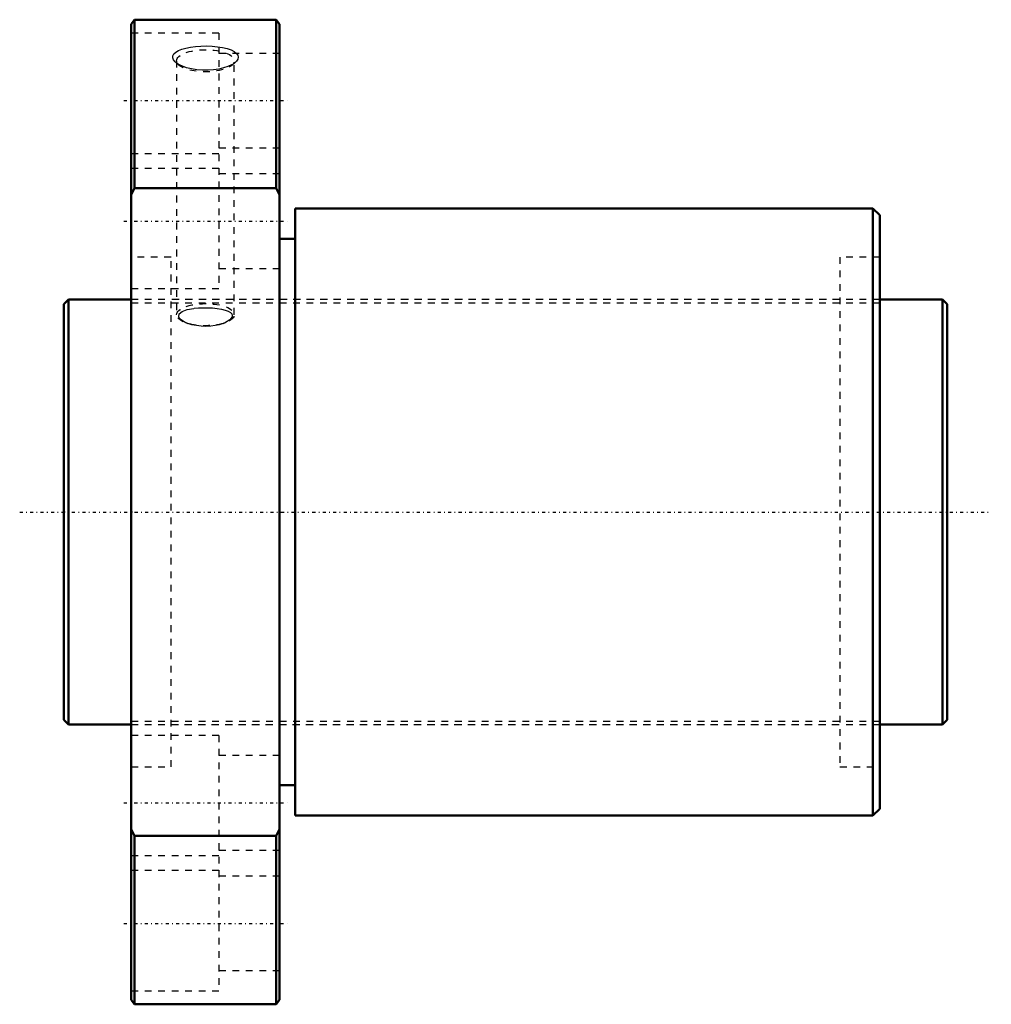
# Model space of a CAD drawing. Header units: millimetres. Extents: x -7 to 138, y -73 to 73.
import ezdxf

# ---------------------------------------------------------------- set-up
doc = ezdxf.new("R2010")
doc.units = ezdxf.units.MM
doc.linetypes.add('Center', pattern=[1.5, 0.45, -0.5, 0.05, -0.5])
doc.linetypes.add('Dashed', pattern=[2, 1, -1])
for name, color, linetype, lineweight in [('2d ConnectionPoints', 7, 'Continuous', 50), ('AM_0', 7, 'Continuous', 50), ('AM_5', 3, 'Continuous', 25), ('AM_7', 7, 'Center', 25), ('AM_9', 6, 'Dashed', 25)]:
    doc.layers.add(name, color=color, linetype=linetype, lineweight=lineweight)

# ---------------------------------------------------------------- blocks, each defined once
blk = doc.blocks.new('1_DK_6312_4RR0Nut_0_in_DK6312_4RRG1_131LC0_000_0')
at = {"layer": 'AM_0'}
for p, q in [((10.5, 73), (10, 72.35)), ((10.5, 73), (10.5, 48)), ((32, 72.35), (31.5, 73)), ((31.5, 48), (31.5, 73)), ((10, -72.35), (10, 72.35)), ((31.5, 73), (10.5, 73)), ((32, -72.35), (32, 72.35)), ((10.5, 48), (10, 47.01)), ((31.5, 48), (10.5, 48)), ((32, 47.01), (31.5, 48)), ((120, 45), (34.3, 45)), ((34.3, 45), (34.3, -45)), ((121, 44), (120, 45)), ((120, 45), (120, -45)), ((121, 44), (121, -44)), ((34.3, 40.5), (32, 40.5)), ((32, -40.5), (34.3, -40.5)), ((34.3, -45), (120, -45)), ((120, -45), (121, -44)), ((10, -47.01), (10.5, -48)), ((31.5, -48), (10.5, -48)), ((10.5, -48), (10.5, -73)), ((31.5, -48), (32, -47.01)), ((31.5, -73), (31.5, -48)), ((10, -72.35), (10.5, -73)), ((10.5, -73), (31.5, -73)), ((31.5, -73), (32, -72.35))]:
    blk.add_line(p, q, dxfattribs=at)
at = {"layer": 'AM_7'}
for p, q in [((8.9, 61), (33.1, 61)), ((8.9, 43.13), (33.1, 43.13)), ((8.9, -43.13), (33.1, -43.13)), ((8.9, -61), (33.1, -61))]:
    blk.add_line(p, q, dxfattribs=at)
at = {"layer": 'AM_9'}
for p, q in [((23, 71), (10, 71)), ((23, 71), (23, 33.13)), ((32, 68), (23, 68)), ((16.6, 66.65), (17.1, 66.23)), ((16.72, 66.91), (16.72, 29.26)), ((17.25, 66.24), (16.9, 66.44)), ((24.9, 66.23), (25.4, 66.65)), ((25.28, 29.26), (25.28, 66.91)), ((23, 53.13), (10, 53.13)), ((23, 54), (32, 54)), ((10, 51), (23, 51)), ((32, 50.13), (23, 50.13)), ((15.9, 37.8), (10, 37.8)), ((15.9, -37.8), (15.9, 37.8)), ((121, 37.8), (115.1, 37.8)), ((115.1, 37.8), (115.1, -37.8)), ((23, 36.13), (32, 36.13)), ((10, 33.13), (23, 33.13)), ((115.1, 31.5), (15.9, 31.5)), ((18.37, 27.95), (18, 28.11)), ((18.02, 28.09), (18.39, 27.95)), ((23.61, 27.95), (23.98, 28.09)), ((15.9, -31.5), (115.1, -31.5)), ((23, -33.13), (10, -33.13)), ((23, -33.13), (23, -71)), ((32, -36.13), (23, -36.13)), ((10, -37.8), (15.9, -37.8)), ((115.1, -37.8), (121, -37.8)), ((23, -51), (10, -51)), ((23, -50.13), (32, -50.13)), ((10, -53.13), (23, -53.13)), ((32, -54), (23, -54)), ((23, -68), (32, -68)), ((10, -71), (23, -71))]:
    blk.add_line(p, q, dxfattribs=at)
for points in [[(16.6, 66.65), (16.5, 66.74), (16.26, 67.04), (16.14, 67.34), (16.17, 67.64), (16.32, 67.92), (16.59, 68.18), (16.98, 68.41), (17.48, 68.62), (18.07, 68.79), (18.76, 68.93), (19.5, 69.03), (20.31, 69.09), (21.14, 69.11), (21.98, 69.07), (22.78, 69), (23.54, 68.88), (24.22, 68.71), (24.8, 68.51), (25.27, 68.27), (25.6, 68.01), (25.8, 67.73), (25.86, 67.44), (25.79, 67.13), (25.6, 66.84), (25.4, 66.65)], [(16.9, 66.44), (16.83, 66.48), (16.6, 66.65)], [(25.1, 66.43), (24.85, 66.29), (24.32, 66.05), (23.68, 65.84), (22.98, 65.68), (22.2, 65.56), (21.39, 65.51), (20.55, 65.51), (19.72, 65.57), (18.93, 65.7), (18.2, 65.88), (17.25, 66.24)], [(25.4, 66.65), (25.28, 66.56), (25.1, 66.43)], [(18, 28.11), (17.4, 28.48), (17.16, 28.72), (17.04, 28.96), (17.1, 29.38), (17.53, 29.73), (18.27, 30.01), (19.33, 30.2), (19.98, 30.26), (20.65, 30.29), (21.37, 30.29), (22.07, 30.26), (22.76, 30.19), (23.39, 30.09), (23.93, 29.95), (24.38, 29.78), (24.7, 29.59), (24.9, 29.38), (24.98, 29.16), (24.96, 28.94), (24.64, 28.51), (23.99, 28.11), (23.63, 27.95)], [(23.63, 27.95), (23.03, 27.77), (22.42, 27.64), (21.78, 27.56), (21.07, 27.52), (20.36, 27.55), (19.66, 27.63), (18.99, 27.76), (18.37, 27.95)]]:
    blk.add_lwpolyline(points, dxfattribs=at)
for centre in [(21, 66.91), (21, 29.26)]:
    blk.add_ellipse(centre, major_axis=(-4.28, 0), ratio=0.382683, dxfattribs=at)
blk = doc.blocks.new('2_DK_6312_4RR013100_Shaft_0_in_DK6312_4RRG1_131LC0_000_0')
at = {"layer": 'AM_0'}
for p, q in [((0.7, 31.5), (0, 30.8)), ((0, 30.8), (0, -30.8)), ((10, 31.5), (0.7, 31.5)), ((0.7, 31.5), (0.7, -31.5)), ((130.3, 31.5), (121, 31.5)), ((131, 30.8), (130.3, 31.5)), ((130.3, 31.5), (130.3, -31.5)), ((131, 30.8), (131, -30.8)), ((0, -30.8), (0.7, -31.5)), ((0.7, -31.5), (10, -31.5)), ((121, -31.5), (130.3, -31.5)), ((130.3, -31.5), (131, -30.8))]:
    blk.add_line(p, q, dxfattribs=at)
at = {"layer": 'AM_5', "linetype": 'Dashed'}
for p, q in [((10, 31.04), (121, 31.04)), ((10, -31.04), (121, -31.04))]:
    blk.add_line(p, q, dxfattribs=at)
at = {"layer": 'AM_7'}
blk.add_line((-6.55, 0), (137.55, 0), dxfattribs=at)
at = {"layer": 'AM_9'}
for p, q in [((121, 31.5), (10, 31.5)), ((10, -31.5), (121, -31.5))]:
    blk.add_line(p, q, dxfattribs=at)

msp = doc.modelspace()

# ---------------------------------------------------------------- linework, layer by layer
at = {"layer": '2d ConnectionPoints'}
for p in [(0, 0), (10, 0)]:
    msp.add_point(p, dxfattribs=at)

# ---------------------------------------------------------------- block references
for name in ['1_DK_6312_4RR0Nut_0_in_DK6312_4RRG1_131LC0_000_0', '2_DK_6312_4RR013100_Shaft_0_in_DK6312_4RRG1_131LC0_000_0']:
    msp.add_blockref(name, (0, 0))

doc.saveas('drawing.dxf')
